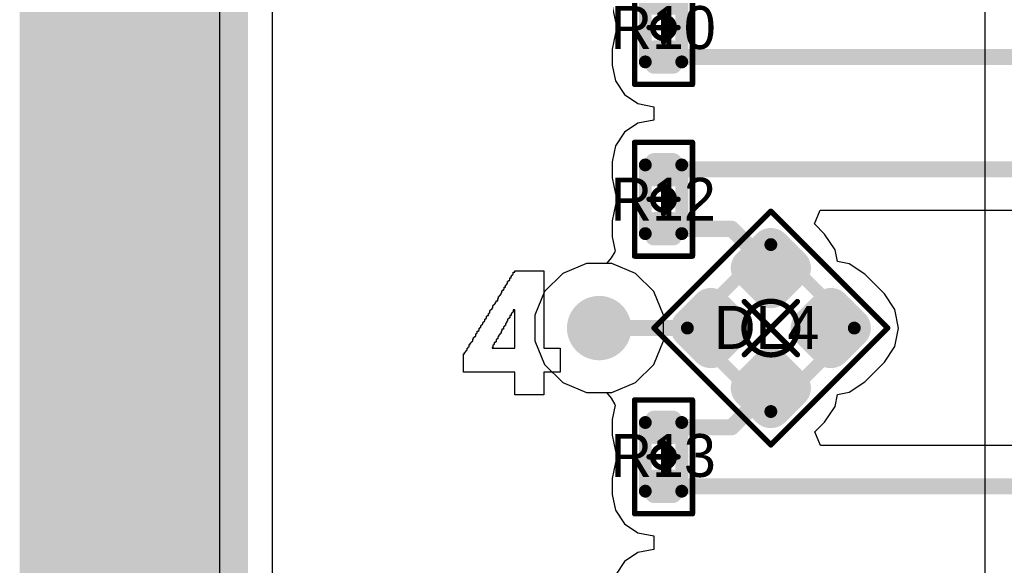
# Model space of a CAD drawing. Header units: millimetres. Extents: x -0.08 to 3.17, y -0.08 to 4.88.
# Tile 100 of 256: x -0.08 to 0.28, y 2.2 to 2.4. Entities that reach past the tile are written whole.
import ezdxf

# ---------------------------------------------------------------- set-up
doc = ezdxf.new("R2010")
doc.units = ezdxf.units.MM
doc.header["$MEASUREMENT"] = 0
for name, color, linetype in [('BottomLayer', 5, 'Continuous'), ('BottomOverlay', 54, 'Continuous'), ('Mechanical13', 56, 'Continuous'), ('Mechanical15', 56, 'Continuous'), ('Mechanical2', 216, 'Continuous'), ('Mechanical3', 76, 'Continuous'), ('Mechanical4', 56, 'Continuous'), ('MidLayer1', 16, 'Continuous'), ('MidLayer2', 76, 'Continuous'), ('MultiLayer', 9, 'Continuous'), ('TopLayer', 1, 'Continuous'), ('TopOverlay', 2, 'Continuous'), ('TopPaste', 8, 'Continuous'), ('TopSolder', 216, 'Continuous'), ('ViaHoleLayer', 16, 'Continuous')]:
    doc.layers.add(name, color=color, linetype=linetype)

# ---------------------------------------------------------------- blocks, each defined once
blk = doc.blocks.new('RES_0201_519')
at = {"layer": 'Mechanical13', "const_width": 0.00472}
for points in [[(-0.0126, -0.00669), (-0.0126, 0.00669)], [(0.0126, 0.00669), (-0.0126, 0.00669)], [(0.0126, -0.00669), (0.0126, 0.00669)], [(0.0126, -0.00669), (-0.0126, -0.00669)]]:
    blk.add_lwpolyline(points, dxfattribs=at)
at = {"layer": 'Mechanical13', "const_width": 0.00236}
for points in [[(-0.01378, 0.00669, 1), (-0.01142, 0.00669, 1)], [(-0.01378, 0.00669, 1), (-0.01142, 0.00669, 1)], [(0.01142, 0.00669, 1), (0.01378, 0.00669, 1)], [(0.01142, 0.00669, 1), (0.01378, 0.00669, 1)], [(-0.01378, -0.00669, 1), (-0.01142, -0.00669, 1)], [(-0.01378, -0.00669, 1), (-0.01142, -0.00669, 1)], [(0.01142, -0.00669, 1), (0.01378, -0.00669, 1)], [(0.01142, -0.00669, 1), (0.01378, -0.00669, 1)]]:
    blk.add_lwpolyline(points, format="xyb", close=True, dxfattribs=at)
at = {"layer": 'Mechanical15', "const_width": 0.00197}
for points in [[(-0.02087, -0.01063), (-0.02087, 0.01063)], [(0.02087, 0.01063), (-0.02087, 0.01063)], [(0.02087, -0.01063), (0.02087, 0.01063)], [(0, -0.00532), (0, 0.00532)], [(0.00532, 0), (-0.00532, 0)], [(0.02087, -0.01063), (-0.02087, -0.01063)]]:
    blk.add_lwpolyline(points, dxfattribs=at)
at = {"layer": 'Mechanical15'}
for points, const_width in [([(-0.02136, 0.01063, 1), (-0.02037, 0.01063, 1)], 0.000984), ([(-0.02136, 0.01063, 1), (-0.02037, 0.01063, 1)], 0.000984), ([(0.02037, 0.01063, 1), (0.02136, 0.01063, 1)], 0.000984), ([(0.02037, 0.01063, 1), (0.02136, 0.01063, 1)], 0.000984), ([(0.00399, 0, 1), (-0.00399, 0, 1)], 0.00197), ([(-0.00049, 0.00532, 1), (0.00049, 0.00532, 1)], 0.000984), ([(-0.00581, 0, 1), (-0.00482, 0, 1)], 0.000984), ([(-0.00448, 0, 1), (-0.0035, 0, 1)], 0.000984), ([(0.0035, 0, 1), (0.00448, 0, 1)], 0.000984), ([(0.00482, 0, 1), (0.00581, 0, 1)], 0.000984), ([(-0.00049, -0.00532, 1), (0.00049, -0.00532, 1)], 0.000984), ([(-0.02136, -0.01063, 1), (-0.02037, -0.01063, 1)], 0.000984), ([(-0.02136, -0.01063, 1), (-0.02037, -0.01063, 1)], 0.000984), ([(0.02037, -0.01063, 1), (0.02136, -0.01063, 1)], 0.000984), ([(0.02037, -0.01063, 1), (0.02136, -0.01063, 1)], 0.000984)]:
    blk.add_lwpolyline(points, format="xyb", close=True, dxfattribs=dict(at, const_width=const_width))
at = {"layer": 'TopLayer', "const_width": 0.00317}
for points in [[(-0.01534, 0.00352, 1), (-0.01217, 0.00352, 1)], [(-0.00948, 0.00352, 1), (-0.00631, 0.00352, 1)], [(0.00631, 0.00352, 1), (0.00948, 0.00352, 1)], [(0.01217, 0.00352, 1), (0.01534, 0.00352, 1)], [(-0.01534, -0.00352, 1), (-0.01217, -0.00352, 1)], [(-0.00948, -0.00352, 1), (-0.00631, -0.00352, 1)], [(0.00631, -0.00352, 1), (0.00948, -0.00352, 1)], [(0.01217, -0.00352, 1), (0.01534, -0.00352, 1)]]:
    blk.add_lwpolyline(points, format="xyb", close=True, dxfattribs=at)
at = {"layer": 'TopLayer'}
for points in [[(-0.0079, 0.00669), (-0.01376, 0.00669), (-0.0079, -0.00669), (-0.01376, -0.00669)], [(0.0079, -0.00669), (0.01376, -0.00669), (0.0079, 0.00669), (0.01376, 0.00669)], [(-0.00472, 0.00352), (-0.01693, 0.00352), (-0.00472, -0.00352), (-0.01693, -0.00352)], [(0.00472, -0.00352), (0.01693, -0.00352), (0.00472, 0.00352), (0.01693, 0.00352)]]:
    blk.add_solid(points, dxfattribs=at)
at = {"layer": 'TopPaste', "const_width": 0.00317}
for points in [[(-0.01534, 0.00352, 1), (-0.01217, 0.00352, 1)], [(-0.00948, 0.00352, 1), (-0.00631, 0.00352, 1)], [(0.00631, 0.00352, 1), (0.00948, 0.00352, 1)], [(0.01217, 0.00352, 1), (0.01534, 0.00352, 1)], [(-0.01534, -0.00352, 1), (-0.01217, -0.00352, 1)], [(-0.00948, -0.00352, 1), (-0.00631, -0.00352, 1)], [(0.00631, -0.00352, 1), (0.00948, -0.00352, 1)], [(0.01217, -0.00352, 1), (0.01534, -0.00352, 1)]]:
    blk.add_lwpolyline(points, format="xyb", close=True, dxfattribs=at)
at = {"layer": 'TopPaste'}
for points in [[(-0.0079, 0.00669), (-0.01376, 0.00669), (-0.0079, -0.00669), (-0.01376, -0.00669)], [(0.0079, -0.00669), (0.01376, -0.00669), (0.0079, 0.00669), (0.01376, 0.00669)], [(-0.00472, 0.00352), (-0.01693, 0.00352), (-0.00472, -0.00352), (-0.01693, -0.00352)], [(0.00472, -0.00352), (0.01693, -0.00352), (0.00472, 0.00352), (0.01693, 0.00352)]]:
    blk.add_solid(points, dxfattribs=at)
at = {"layer": 'TopSolder', "const_width": 0.00317}
for points in [[(-0.01534, 0.00352, 1), (-0.01217, 0.00352, 1)], [(-0.00948, 0.00352, 1), (-0.00631, 0.00352, 1)], [(0.00631, 0.00352, 1), (0.00948, 0.00352, 1)], [(0.01217, 0.00352, 1), (0.01534, 0.00352, 1)], [(-0.01534, -0.00352, 1), (-0.01217, -0.00352, 1)], [(-0.00948, -0.00352, 1), (-0.00631, -0.00352, 1)], [(0.00631, -0.00352, 1), (0.00948, -0.00352, 1)], [(0.01217, -0.00352, 1), (0.01534, -0.00352, 1)]]:
    blk.add_lwpolyline(points, format="xyb", close=True, dxfattribs=at)
at = {"layer": 'TopSolder'}
for points in [[(-0.0079, 0.00669), (-0.01376, 0.00669), (-0.0079, -0.00669), (-0.01376, -0.00669)], [(0.0079, -0.00669), (0.01376, -0.00669), (0.0079, 0.00669), (0.01376, 0.00669)], [(-0.00472, 0.00352), (-0.01693, 0.00352), (-0.00472, -0.00352), (-0.01693, -0.00352)], [(0.00472, -0.00352), (0.01693, -0.00352), (0.00472, 0.00352), (0.01693, 0.00352)]]:
    blk.add_solid(points, dxfattribs=at)
blk = doc.blocks.new('RES_0201_520')
at = {"layer": 'Mechanical13', "const_width": 0.00472}
for points in [[(-0.0126, -0.00669), (-0.0126, 0.00669)], [(0.0126, 0.00669), (-0.0126, 0.00669)], [(0.0126, -0.00669), (0.0126, 0.00669)], [(0.0126, -0.00669), (-0.0126, -0.00669)]]:
    blk.add_lwpolyline(points, dxfattribs=at)
at = {"layer": 'Mechanical13', "const_width": 0.00236}
for points in [[(-0.01378, 0.00669, 1), (-0.01142, 0.00669, 1)], [(-0.01378, 0.00669, 1), (-0.01142, 0.00669, 1)], [(0.01142, 0.00669, 1), (0.01378, 0.00669, 1)], [(0.01142, 0.00669, 1), (0.01378, 0.00669, 1)], [(-0.01378, -0.00669, 1), (-0.01142, -0.00669, 1)], [(-0.01378, -0.00669, 1), (-0.01142, -0.00669, 1)], [(0.01142, -0.00669, 1), (0.01378, -0.00669, 1)], [(0.01142, -0.00669, 1), (0.01378, -0.00669, 1)]]:
    blk.add_lwpolyline(points, format="xyb", close=True, dxfattribs=at)
at = {"layer": 'Mechanical15', "const_width": 0.00197}
for points in [[(-0.02087, -0.01063), (-0.02087, 0.01063)], [(0.02087, 0.01063), (-0.02087, 0.01063)], [(0.02087, -0.01063), (0.02087, 0.01063)], [(0, -0.00532), (0, 0.00532)], [(0.00532, 0), (-0.00532, 0)], [(0.02087, -0.01063), (-0.02087, -0.01063)]]:
    blk.add_lwpolyline(points, dxfattribs=at)
at = {"layer": 'Mechanical15'}
for points, const_width in [([(-0.02136, 0.01063, 1), (-0.02037, 0.01063, 1)], 0.000984), ([(-0.02136, 0.01063, 1), (-0.02037, 0.01063, 1)], 0.000984), ([(0.02037, 0.01063, 1), (0.02136, 0.01063, 1)], 0.000984), ([(0.02037, 0.01063, 1), (0.02136, 0.01063, 1)], 0.000984), ([(0.00399, 0, 1), (-0.00399, 0, 1)], 0.00197), ([(-0.00049, 0.00532, 1), (0.00049, 0.00532, 1)], 0.000984), ([(-0.00581, 0, 1), (-0.00482, 0, 1)], 0.000984), ([(-0.00448, 0, 1), (-0.0035, 0, 1)], 0.000984), ([(0.0035, 0, 1), (0.00448, 0, 1)], 0.000984), ([(0.00482, 0, 1), (0.00581, 0, 1)], 0.000984), ([(-0.00049, -0.00532, 1), (0.00049, -0.00532, 1)], 0.000984), ([(-0.02136, -0.01063, 1), (-0.02037, -0.01063, 1)], 0.000984), ([(-0.02136, -0.01063, 1), (-0.02037, -0.01063, 1)], 0.000984), ([(0.02037, -0.01063, 1), (0.02136, -0.01063, 1)], 0.000984), ([(0.02037, -0.01063, 1), (0.02136, -0.01063, 1)], 0.000984)]:
    blk.add_lwpolyline(points, format="xyb", close=True, dxfattribs=dict(at, const_width=const_width))
at = {"layer": 'TopLayer', "const_width": 0.00317}
for points in [[(-0.01534, 0.00352, 1), (-0.01217, 0.00352, 1)], [(-0.00948, 0.00352, 1), (-0.00631, 0.00352, 1)], [(0.00631, 0.00352, 1), (0.00948, 0.00352, 1)], [(0.01217, 0.00352, 1), (0.01534, 0.00352, 1)], [(-0.01534, -0.00352, 1), (-0.01217, -0.00352, 1)], [(-0.00948, -0.00352, 1), (-0.00631, -0.00352, 1)], [(0.00631, -0.00352, 1), (0.00948, -0.00352, 1)], [(0.01217, -0.00352, 1), (0.01534, -0.00352, 1)]]:
    blk.add_lwpolyline(points, format="xyb", close=True, dxfattribs=at)
at = {"layer": 'TopLayer'}
for points in [[(-0.0079, 0.00669), (-0.01376, 0.00669), (-0.0079, -0.00669), (-0.01376, -0.00669)], [(0.0079, -0.00669), (0.01376, -0.00669), (0.0079, 0.00669), (0.01376, 0.00669)], [(-0.00472, 0.00352), (-0.01693, 0.00352), (-0.00472, -0.00352), (-0.01693, -0.00352)], [(0.00472, -0.00352), (0.01693, -0.00352), (0.00472, 0.00352), (0.01693, 0.00352)]]:
    blk.add_solid(points, dxfattribs=at)
at = {"layer": 'TopPaste', "const_width": 0.00317}
for points in [[(-0.01534, 0.00352, 1), (-0.01217, 0.00352, 1)], [(-0.00948, 0.00352, 1), (-0.00631, 0.00352, 1)], [(0.00631, 0.00352, 1), (0.00948, 0.00352, 1)], [(0.01217, 0.00352, 1), (0.01534, 0.00352, 1)], [(-0.01534, -0.00352, 1), (-0.01217, -0.00352, 1)], [(-0.00948, -0.00352, 1), (-0.00631, -0.00352, 1)], [(0.00631, -0.00352, 1), (0.00948, -0.00352, 1)], [(0.01217, -0.00352, 1), (0.01534, -0.00352, 1)]]:
    blk.add_lwpolyline(points, format="xyb", close=True, dxfattribs=at)
at = {"layer": 'TopPaste'}
for points in [[(-0.0079, 0.00669), (-0.01376, 0.00669), (-0.0079, -0.00669), (-0.01376, -0.00669)], [(0.0079, -0.00669), (0.01376, -0.00669), (0.0079, 0.00669), (0.01376, 0.00669)], [(-0.00472, 0.00352), (-0.01693, 0.00352), (-0.00472, -0.00352), (-0.01693, -0.00352)], [(0.00472, -0.00352), (0.01693, -0.00352), (0.00472, 0.00352), (0.01693, 0.00352)]]:
    blk.add_solid(points, dxfattribs=at)
at = {"layer": 'TopSolder', "const_width": 0.00317}
for points in [[(-0.01534, 0.00352, 1), (-0.01217, 0.00352, 1)], [(-0.00948, 0.00352, 1), (-0.00631, 0.00352, 1)], [(0.00631, 0.00352, 1), (0.00948, 0.00352, 1)], [(0.01217, 0.00352, 1), (0.01534, 0.00352, 1)], [(-0.01534, -0.00352, 1), (-0.01217, -0.00352, 1)], [(-0.00948, -0.00352, 1), (-0.00631, -0.00352, 1)], [(0.00631, -0.00352, 1), (0.00948, -0.00352, 1)], [(0.01217, -0.00352, 1), (0.01534, -0.00352, 1)]]:
    blk.add_lwpolyline(points, format="xyb", close=True, dxfattribs=at)
at = {"layer": 'TopSolder'}
for points in [[(-0.0079, 0.00669), (-0.01376, 0.00669), (-0.0079, -0.00669), (-0.01376, -0.00669)], [(0.0079, -0.00669), (0.01376, -0.00669), (0.0079, 0.00669), (0.01376, 0.00669)], [(-0.00472, 0.00352), (-0.01693, 0.00352), (-0.00472, -0.00352), (-0.01693, -0.00352)], [(0.00472, -0.00352), (0.01693, -0.00352), (0.00472, 0.00352), (0.01693, 0.00352)]]:
    blk.add_solid(points, dxfattribs=at)
blk = doc.blocks.new('RES_0201_537')
at = {"layer": 'Mechanical13', "const_width": 0.00472}
for points in [[(-0.0126, 0.00669), (-0.0126, -0.00669)], [(-0.0126, 0.00669), (0.0126, 0.00669)], [(0.0126, 0.00669), (0.0126, -0.00669)], [(-0.0126, -0.00669), (0.0126, -0.00669)]]:
    blk.add_lwpolyline(points, dxfattribs=at)
at = {"layer": 'Mechanical13', "const_width": 0.00236}
for points in [[(-0.01378, 0.00669, 1), (-0.01142, 0.00669, 1)], [(-0.01378, 0.00669, 1), (-0.01142, 0.00669, 1)], [(0.01142, 0.00669, 1), (0.01378, 0.00669, 1)], [(0.01142, 0.00669, 1), (0.01378, 0.00669, 1)], [(-0.01378, -0.00669, 1), (-0.01142, -0.00669, 1)], [(-0.01378, -0.00669, 1), (-0.01142, -0.00669, 1)], [(0.01142, -0.00669, 1), (0.01378, -0.00669, 1)], [(0.01142, -0.00669, 1), (0.01378, -0.00669, 1)]]:
    blk.add_lwpolyline(points, format="xyb", close=True, dxfattribs=at)
at = {"layer": 'Mechanical15', "const_width": 0.00197}
for points in [[(-0.02087, 0.01063), (-0.02087, -0.01063)], [(-0.02087, 0.01063), (0.02087, 0.01063)], [(0.02087, 0.01063), (0.02087, -0.01063)], [(0, 0.00532), (0, -0.00532)], [(-0.00532, 0), (0.00532, 0)], [(-0.02087, -0.01063), (0.02087, -0.01063)]]:
    blk.add_lwpolyline(points, dxfattribs=at)
at = {"layer": 'Mechanical15'}
for points, const_width in [([(-0.02136, 0.01063, 1), (-0.02037, 0.01063, 1)], 0.000984), ([(-0.02136, 0.01063, 1), (-0.02037, 0.01063, 1)], 0.000984), ([(0.02037, 0.01063, 1), (0.02136, 0.01063, 1)], 0.000984), ([(0.02037, 0.01063, 1), (0.02136, 0.01063, 1)], 0.000984), ([(0.00399, 0, 1), (-0.00399, 0, 1)], 0.00197), ([(-0.00049, 0.00532, 1), (0.00049, 0.00532, 1)], 0.000984), ([(-0.00581, 0, 1), (-0.00482, 0, 1)], 0.000984), ([(-0.00448, 0, 1), (-0.0035, 0, 1)], 0.000984), ([(0.0035, 0, 1), (0.00448, 0, 1)], 0.000984), ([(0.00482, 0, 1), (0.00581, 0, 1)], 0.000984), ([(-0.00049, -0.00532, 1), (0.00049, -0.00532, 1)], 0.000984), ([(-0.02136, -0.01063, 1), (-0.02037, -0.01063, 1)], 0.000984), ([(-0.02136, -0.01063, 1), (-0.02037, -0.01063, 1)], 0.000984), ([(0.02037, -0.01063, 1), (0.02136, -0.01063, 1)], 0.000984), ([(0.02037, -0.01063, 1), (0.02136, -0.01063, 1)], 0.000984)]:
    blk.add_lwpolyline(points, format="xyb", close=True, dxfattribs=dict(at, const_width=const_width))
at = {"layer": 'TopLayer', "const_width": 0.00317}
for points in [[(-0.01534, 0.00352, 1), (-0.01217, 0.00352, 1)], [(-0.00948, 0.00352, 1), (-0.00631, 0.00352, 1)], [(0.00631, 0.00352, 1), (0.00948, 0.00352, 1)], [(0.01217, 0.00352, 1), (0.01534, 0.00352, 1)], [(-0.01534, -0.00352, 1), (-0.01217, -0.00352, 1)], [(-0.00948, -0.00352, 1), (-0.00631, -0.00352, 1)], [(0.00631, -0.00352, 1), (0.00948, -0.00352, 1)], [(0.01217, -0.00352, 1), (0.01534, -0.00352, 1)]]:
    blk.add_lwpolyline(points, format="xyb", close=True, dxfattribs=at)
at = {"layer": 'TopLayer'}
for points in [[(-0.0079, 0.00669), (-0.01376, 0.00669), (-0.0079, -0.00669), (-0.01376, -0.00669)], [(0.0079, -0.00669), (0.01376, -0.00669), (0.0079, 0.00669), (0.01376, 0.00669)], [(-0.00472, 0.00352), (-0.01693, 0.00352), (-0.00472, -0.00352), (-0.01693, -0.00352)], [(0.00472, -0.00352), (0.01693, -0.00352), (0.00472, 0.00352), (0.01693, 0.00352)]]:
    blk.add_solid(points, dxfattribs=at)
at = {"layer": 'TopPaste', "const_width": 0.00317}
for points in [[(-0.01534, 0.00352, 1), (-0.01217, 0.00352, 1)], [(-0.00948, 0.00352, 1), (-0.00631, 0.00352, 1)], [(0.00631, 0.00352, 1), (0.00948, 0.00352, 1)], [(0.01217, 0.00352, 1), (0.01534, 0.00352, 1)], [(-0.01534, -0.00352, 1), (-0.01217, -0.00352, 1)], [(-0.00948, -0.00352, 1), (-0.00631, -0.00352, 1)], [(0.00631, -0.00352, 1), (0.00948, -0.00352, 1)], [(0.01217, -0.00352, 1), (0.01534, -0.00352, 1)]]:
    blk.add_lwpolyline(points, format="xyb", close=True, dxfattribs=at)
at = {"layer": 'TopPaste'}
for points in [[(-0.0079, 0.00669), (-0.01376, 0.00669), (-0.0079, -0.00669), (-0.01376, -0.00669)], [(0.0079, -0.00669), (0.01376, -0.00669), (0.0079, 0.00669), (0.01376, 0.00669)], [(-0.00472, 0.00352), (-0.01693, 0.00352), (-0.00472, -0.00352), (-0.01693, -0.00352)], [(0.00472, -0.00352), (0.01693, -0.00352), (0.00472, 0.00352), (0.01693, 0.00352)]]:
    blk.add_solid(points, dxfattribs=at)
at = {"layer": 'TopSolder', "const_width": 0.00317}
for points in [[(-0.01534, 0.00352, 1), (-0.01217, 0.00352, 1)], [(-0.00948, 0.00352, 1), (-0.00631, 0.00352, 1)], [(0.00631, 0.00352, 1), (0.00948, 0.00352, 1)], [(0.01217, 0.00352, 1), (0.01534, 0.00352, 1)], [(-0.01534, -0.00352, 1), (-0.01217, -0.00352, 1)], [(-0.00948, -0.00352, 1), (-0.00631, -0.00352, 1)], [(0.00631, -0.00352, 1), (0.00948, -0.00352, 1)], [(0.01217, -0.00352, 1), (0.01534, -0.00352, 1)]]:
    blk.add_lwpolyline(points, format="xyb", close=True, dxfattribs=at)
at = {"layer": 'TopSolder'}
for points in [[(-0.0079, 0.00669), (-0.01376, 0.00669), (-0.0079, -0.00669), (-0.01376, -0.00669)], [(0.0079, -0.00669), (0.01376, -0.00669), (0.0079, 0.00669), (0.01376, 0.00669)], [(-0.00472, 0.00352), (-0.01693, 0.00352), (-0.00472, -0.00352), (-0.01693, -0.00352)], [(0.00472, -0.00352), (0.01693, -0.00352), (0.00472, 0.00352), (0.01693, 0.00352)]]:
    blk.add_solid(points, dxfattribs=at)
blk = doc.blocks.new('SMLP34RGB2W_544')
at = {"layer": 'Mechanical13', "const_width": 0.00472}
for points in [[(-0.02165, 0.02165), (0.02165, 0.02165)], [(-0.02165, -0.02165), (-0.02165, 0.02165)], [(0.02165, -0.02165), (0.02165, 0.02165)], [(-0.02165, -0.02165), (0.02165, -0.02165)]]:
    blk.add_lwpolyline(points, dxfattribs=at)
at = {"layer": 'Mechanical13', "const_width": 0.00236}
for points in [[(-0.02283, 0.02165, 1), (-0.02047, 0.02165, 1)], [(-0.02283, 0.02165, 1), (-0.02047, 0.02165, 1)], [(0.02047, 0.02165, 1), (0.02283, 0.02165, 1)], [(0.02047, 0.02165, 1), (0.02283, 0.02165, 1)], [(-0.02283, -0.02165, 1), (-0.02047, -0.02165, 1)], [(-0.02283, -0.02165, 1), (-0.02047, -0.02165, 1)], [(0.02047, -0.02165, 1), (0.02283, -0.02165, 1)], [(0.02047, -0.02165, 1), (0.02283, -0.02165, 1)]]:
    blk.add_lwpolyline(points, format="xyb", close=True, dxfattribs=at)
at = {"layer": 'Mechanical13'}
blk.add_solid([(-0.02165, -0.02165), (-0.00787, -0.02165), (-0.02165, -0.00787), (-0.00787, -0.00787)], dxfattribs=at)
at = {"layer": 'Mechanical15', "const_width": 0.00197}
for points in [[(-0.03032, 0.03032), (0.03032, 0.03032)], [(-0.03032, -0.03032), (-0.03032, 0.03032)], [(0.03032, -0.03032), (0.03032, 0.03032)], [(0, -0.01378), (0, 0.01378)], [(-0.01378, 0), (0.01378, 0)], [(-0.03032, -0.03032), (0.03032, -0.03032)]]:
    blk.add_lwpolyline(points, dxfattribs=at)
at = {"layer": 'Mechanical15'}
for points, const_width in [([(-0.03081, 0.03032, 1), (-0.02982, 0.03032, 1)], 0.000984), ([(-0.03081, 0.03032, 1), (-0.02982, 0.03032, 1)], 0.000984), ([(0.02982, 0.03032, 1), (0.03081, 0.03032, 1)], 0.000984), ([(0.02982, 0.03032, 1), (0.03081, 0.03032, 1)], 0.000984), ([(-0.00049, 0.01378, 1), (0.00049, 0.01378, 1)], 0.000984), ([(0.00984, 0, 1), (-0.00984, 0, 1)], 0.00197), ([(-0.01427, 0, 1), (-0.01329, 0, 1)], 0.000984), ([(-0.01033, 0, 1), (-0.00935, 0, 1)], 0.000984), ([(0.00935, 0, 1), (0.01033, 0, 1)], 0.000984), ([(0.01329, 0, 1), (0.01427, 0, 1)], 0.000984), ([(-0.00049, -0.01378, 1), (0.00049, -0.01378, 1)], 0.000984), ([(-0.03081, -0.03032, 1), (-0.02982, -0.03032, 1)], 0.000984), ([(-0.03081, -0.03032, 1), (-0.02982, -0.03032, 1)], 0.000984), ([(0.02982, -0.03032, 1), (0.03081, -0.03032, 1)], 0.000984), ([(0.02982, -0.03032, 1), (0.03081, -0.03032, 1)], 0.000984)]:
    blk.add_lwpolyline(points, format="xyb", close=True, dxfattribs=dict(at, const_width=const_width))
at = {"layer": 'TopLayer', "const_width": 0.00553}
for points in [[(-0.02342, 0.02065, 1), (-0.01789, 0.02065, 1)], [(-0.01321, 0.02065, 1), (-0.00769, 0.02065, 1)], [(0.00769, 0.02065, 1), (0.01321, 0.02065, 1)], [(0.01789, 0.02065, 1), (0.02342, 0.02065, 1)], [(-0.02342, 0.01045, 1), (-0.01789, 0.01045, 1)], [(-0.01321, 0.01045, 1), (-0.00769, 0.01045, 1)], [(0.00769, 0.01045, 1), (0.01321, 0.01045, 1)], [(0.01789, 0.01045, 1), (0.02342, 0.01045, 1)], [(-0.02342, -0.01045, 1), (-0.01789, -0.01045, 1)], [(-0.01321, -0.01045, 1), (-0.00769, -0.01045, 1)], [(0.00769, -0.01045, 1), (0.01321, -0.01045, 1)], [(0.01789, -0.01045, 1), (0.02342, -0.01045, 1)], [(-0.02342, -0.02065, 1), (-0.01789, -0.02065, 1)], [(-0.01321, -0.02065, 1), (-0.00769, -0.02065, 1)], [(0.00769, -0.02065, 1), (0.01321, -0.02065, 1)], [(0.01789, -0.02065, 1), (0.02342, -0.02065, 1)]]:
    blk.add_lwpolyline(points, format="xyb", close=True, dxfattribs=at)
at = {"layer": 'TopLayer'}
for points in [[(-0.01045, 0.00492), (-0.01045, 0.02618), (-0.02065, 0.00492), (-0.02065, 0.02618)], [(0.02065, 0.00492), (0.02065, 0.02618), (0.01045, 0.00492), (0.01045, 0.02618)], [(-0.00492, 0.01045), (-0.00492, 0.02065), (-0.02618, 0.01045), (-0.02618, 0.02065)], [(0.02618, 0.01045), (0.02618, 0.02065), (0.00492, 0.01045), (0.00492, 0.02065)], [(-0.02065, -0.00492), (-0.02065, -0.02618), (-0.01045, -0.00492), (-0.01045, -0.02618)], [(0.01045, -0.00492), (0.01045, -0.02618), (0.02065, -0.00492), (0.02065, -0.02618)], [(-0.02618, -0.01045), (-0.02618, -0.02065), (-0.00492, -0.01045), (-0.00492, -0.02065)], [(0.00492, -0.01045), (0.00492, -0.02065), (0.02618, -0.01045), (0.02618, -0.02065)]]:
    blk.add_solid(points, dxfattribs=at)
at = {"layer": 'TopPaste', "const_width": 0.00553}
for points in [[(-0.02342, 0.02065, 1), (-0.01789, 0.02065, 1)], [(-0.01321, 0.02065, 1), (-0.00769, 0.02065, 1)], [(0.00769, 0.02065, 1), (0.01321, 0.02065, 1)], [(0.01789, 0.02065, 1), (0.02342, 0.02065, 1)], [(-0.02342, 0.01045, 1), (-0.01789, 0.01045, 1)], [(-0.01321, 0.01045, 1), (-0.00769, 0.01045, 1)], [(0.00769, 0.01045, 1), (0.01321, 0.01045, 1)], [(0.01789, 0.01045, 1), (0.02342, 0.01045, 1)], [(-0.02342, -0.01045, 1), (-0.01789, -0.01045, 1)], [(-0.01321, -0.01045, 1), (-0.00769, -0.01045, 1)], [(0.00769, -0.01045, 1), (0.01321, -0.01045, 1)], [(0.01789, -0.01045, 1), (0.02342, -0.01045, 1)], [(-0.02342, -0.02065, 1), (-0.01789, -0.02065, 1)], [(-0.01321, -0.02065, 1), (-0.00769, -0.02065, 1)], [(0.00769, -0.02065, 1), (0.01321, -0.02065, 1)], [(0.01789, -0.02065, 1), (0.02342, -0.02065, 1)]]:
    blk.add_lwpolyline(points, format="xyb", close=True, dxfattribs=at)
at = {"layer": 'TopPaste'}
for points in [[(-0.01045, 0.00492), (-0.01045, 0.02618), (-0.02065, 0.00492), (-0.02065, 0.02618)], [(0.02065, 0.00492), (0.02065, 0.02618), (0.01045, 0.00492), (0.01045, 0.02618)], [(-0.00492, 0.01045), (-0.00492, 0.02065), (-0.02618, 0.01045), (-0.02618, 0.02065)], [(0.02618, 0.01045), (0.02618, 0.02065), (0.00492, 0.01045), (0.00492, 0.02065)], [(-0.02065, -0.00492), (-0.02065, -0.02618), (-0.01045, -0.00492), (-0.01045, -0.02618)], [(0.01045, -0.00492), (0.01045, -0.02618), (0.02065, -0.00492), (0.02065, -0.02618)], [(-0.02618, -0.01045), (-0.02618, -0.02065), (-0.00492, -0.01045), (-0.00492, -0.02065)], [(0.00492, -0.01045), (0.00492, -0.02065), (0.02618, -0.01045), (0.02618, -0.02065)]]:
    blk.add_solid(points, dxfattribs=at)
at = {"layer": 'TopSolder', "const_width": 0.0075}
for points in [[(-0.0244, 0.02065, 1), (-0.01691, 0.02065, 1)], [(-0.0142, 0.02065, 1), (-0.0067, 0.02065, 1)], [(0.0067, 0.02065, 1), (0.0142, 0.02065, 1)], [(0.01691, 0.02065, 1), (0.0244, 0.02065, 1)], [(-0.0244, 0.01045, 1), (-0.01691, 0.01045, 1)], [(-0.0142, 0.01045, 1), (-0.0067, 0.01045, 1)], [(0.0067, 0.01045, 1), (0.0142, 0.01045, 1)], [(0.01691, 0.01045, 1), (0.0244, 0.01045, 1)], [(-0.0244, -0.01045, 1), (-0.01691, -0.01045, 1)], [(-0.0142, -0.01045, 1), (-0.0067, -0.01045, 1)], [(0.0067, -0.01045, 1), (0.0142, -0.01045, 1)], [(0.01691, -0.01045, 1), (0.0244, -0.01045, 1)], [(-0.0244, -0.02065, 1), (-0.01691, -0.02065, 1)], [(-0.0142, -0.02065, 1), (-0.0067, -0.02065, 1)], [(0.0067, -0.02065, 1), (0.0142, -0.02065, 1)], [(0.01691, -0.02065, 1), (0.0244, -0.02065, 1)]]:
    blk.add_lwpolyline(points, format="xyb", close=True, dxfattribs=at)
at = {"layer": 'TopSolder'}
for points in [[(-0.01045, 0.00295), (-0.01045, 0.02815), (-0.02065, 0.00295), (-0.02065, 0.02815)], [(0.02065, 0.00295), (0.02065, 0.02815), (0.01045, 0.00295), (0.01045, 0.02815)], [(-0.00295, 0.01045), (-0.00295, 0.02065), (-0.02815, 0.01045), (-0.02815, 0.02065)], [(0.02815, 0.01045), (0.02815, 0.02065), (0.00295, 0.01045), (0.00295, 0.02065)], [(-0.02065, -0.00295), (-0.02065, -0.02815), (-0.01045, -0.00295), (-0.01045, -0.02815)], [(0.01045, -0.00295), (0.01045, -0.02815), (0.02065, -0.00295), (0.02065, -0.02815)], [(-0.02815, -0.01045), (-0.02815, -0.02065), (-0.00295, -0.01045), (-0.00295, -0.02065)], [(0.00295, -0.01045), (0.00295, -0.02065), (0.02815, -0.01045), (0.02815, -0.02065)]]:
    blk.add_solid(points, dxfattribs=at)

msp = doc.modelspace()

# ---------------------------------------------------------------- linework, layer by layer
at = {"layer": 'BottomLayer'}
for p, q in [((0.01405, 0.0926), (0.01405, 3.74016)), ((0.12916, 2.30709), (0.12048, 2.30349)), ((0.13856, 2.30709), (0.12916, 2.30709)), ((0.14724, 2.30349), (0.13856, 2.30709)), ((0.12048, 2.30349), (0.11383, 2.29685)), ((0.15388, 2.29685), (0.14724, 2.30349)), ((0.11383, 2.29685), (0.11024, 2.28816)), ((0.15748, 2.28816), (0.15388, 2.29685)), ((0.11024, 2.28816), (0.11024, 2.27877)), ((0.15748, 2.27877), (0.15748, 2.28816)), ((0.11024, 2.27877), (0.11383, 2.27008)), ((0.15388, 2.27008), (0.15748, 2.27877)), ((0.11383, 2.27008), (0.12048, 2.26344)), ((0.14724, 2.26344), (0.15388, 2.27008)), ((0.12048, 2.26344), (0.12916, 2.25984)), ((0.13856, 2.25984), (0.14724, 2.26344)), ((0.12916, 2.25984), (0.13856, 2.25984))]:
    msp.add_line(p, q, dxfattribs=at)
at = {"layer": 'BottomLayer', "const_width": 0.01181}
msp.add_lwpolyline([(0.12795, 2.28346, 1), (0.13976, 2.28346, 1)], format="xyb", close=True, dxfattribs=at)
at = {"layer": 'BottomOverlay'}
for p, q in [((-0.00527, 2.2811), (-0.00527, 3.87702)), ((0.27534, 3.87702), (0.27534, -0.00283)), ((-0.00527, 2.28068), (-0.00527, 2.2811)), ((-0.00527, -0.00283), (-0.00527, 2.28068))]:
    msp.add_line(p, q, dxfattribs=at)
at = {"layer": 'Mechanical3', "const_width": 0.07874}
msp.add_lwpolyline([(-0.03937, 3.73956), (-0.03937, 0.09238)], dxfattribs=at)
at = {"layer": 'Mechanical4', "const_width": 0.01}
msp.add_lwpolyline([(0, 0.09238), (0, 3.74016)], dxfattribs=at)
at = {"layer": 'MidLayer1'}
for p, q in [((0.01405, 0.0926), (0.01405, 3.74016)), ((0.12916, 2.30709), (0.12048, 2.30349)), ((0.13856, 2.30709), (0.12916, 2.30709)), ((0.14724, 2.30349), (0.13856, 2.30709)), ((0.12048, 2.30349), (0.11383, 2.29685)), ((0.15388, 2.29685), (0.14724, 2.30349)), ((0.11383, 2.29685), (0.11024, 2.28816)), ((0.15748, 2.28816), (0.15388, 2.29685)), ((0.11024, 2.28816), (0.11024, 2.27877)), ((0.15748, 2.27877), (0.15748, 2.28816)), ((0.11024, 2.27877), (0.11383, 2.27008)), ((0.15388, 2.27008), (0.15748, 2.27877)), ((0.11383, 2.27008), (0.12048, 2.26344)), ((0.14724, 2.26344), (0.15388, 2.27008)), ((0.12048, 2.26344), (0.12916, 2.25984)), ((0.13856, 2.25984), (0.14724, 2.26344)), ((0.12916, 2.25984), (0.13856, 2.25984))]:
    msp.add_line(p, q, dxfattribs=at)
at = {"layer": 'MidLayer1', "const_width": 0.01181}
msp.add_lwpolyline([(0.12795, 2.28346, 1), (0.13976, 2.28346, 1)], format="xyb", close=True, dxfattribs=at)
at = {"layer": 'MidLayer2'}
msp.add_line((0.01405, 0.0926), (0.01405, 3.74016), dxfattribs=at)
at = {"layer": 'MidLayer2', "const_width": 0.01181}
msp.add_lwpolyline([(0.12795, 2.28346, 1), (0.13976, 2.28346, 1)], format="xyb", close=True, dxfattribs=at)
at = {"layer": 'MultiLayer', "const_width": 0.01181}
msp.add_lwpolyline([(0.12795, 2.28346, 1), (0.13976, 2.28346, 1)], format="xyb", close=True, dxfattribs=at)
at = {"layer": 'TopLayer'}
for p, q in [((0.01405, 0.0926), (0.01405, 3.74016)), ((0.13868, 2.4016), (0.13985, 2.39575)), ((0.13985, 2.39575), (0.14122, 2.3937)), ((0.13985, 2.39165), (0.13868, 2.3858)), ((0.14122, 2.3937), (0.13985, 2.39165)), ((0.13868, 2.3858), (0.13868, 2.37994)), ((0.13868, 2.37994), (0.13985, 2.3741)), ((0.13985, 2.3741), (0.14316, 2.36914)), ((0.14316, 2.36914), (0.14811, 2.36583)), ((0.14811, 2.36583), (0.15396, 2.36467)), ((0.15396, 2.36467), (0.15396, 2.35974)), ((0.15396, 2.35974), (0.14811, 2.35858)), ((0.14811, 2.35858), (0.14316, 2.35527)), ((0.14316, 2.35527), (0.13985, 2.35031)), ((0.13985, 2.35031), (0.13868, 2.34446)), ((0.13868, 2.34446), (0.13868, 2.33861)), ((0.13868, 2.33861), (0.13985, 2.33276)), ((0.13985, 2.33276), (0.14122, 2.33071)), ((0.14122, 2.33071), (0.13985, 2.32866)), ((0.13985, 2.32866), (0.13868, 2.32281)), ((0.21285, 2.32167), (0.21492, 2.32667)), ((0.21492, 2.32667), (0.50708, 2.32667)), ((0.13868, 2.32281), (0.13868, 2.31695)), ((0.21657, 2.31796), (0.21285, 2.32167)), ((0.13868, 2.31695), (0.13973, 2.31171)), ((0.2204, 2.31222), (0.21657, 2.31796)), ((0.22126, 2.30788), (0.2204, 2.31222)), ((0.1383, 2.30924), (0.13652, 2.30709)), ((0.13966, 2.31145), (0.1383, 2.30924)), ((0.13973, 2.31171), (0.13966, 2.31145)), ((0.12916, 2.30709), (0.12048, 2.30349)), ((0.13652, 2.30709), (0.12916, 2.30709)), ((0.22561, 2.30701), (0.22126, 2.30788)), ((0.23134, 2.30318), (0.22561, 2.30701)), ((0.12048, 2.30349), (0.11383, 2.29685)), ((0.23856, 2.29596), (0.23134, 2.30318)), ((0.11383, 2.29685), (0.11024, 2.28816)), ((0.24239, 2.29023), (0.23856, 2.29596)), ((0.11024, 2.28816), (0.11024, 2.27877)), ((0.24374, 2.28346), (0.24239, 2.29023)), ((0.24239, 2.2767), (0.24374, 2.28346)), ((0.11024, 2.27877), (0.11383, 2.27008)), ((0.23856, 2.27096), (0.24239, 2.2767)), ((0.11383, 2.27008), (0.12048, 2.26344)), ((0.23134, 2.26375), (0.23856, 2.27096)), ((0.12048, 2.26344), (0.12916, 2.25984)), ((0.22561, 2.25992), (0.23134, 2.26375)), ((0.12916, 2.25984), (0.13652, 2.25984)), ((0.13652, 2.25984), (0.1383, 2.25769)), ((0.2204, 2.25471), (0.22126, 2.25905)), ((0.22126, 2.25905), (0.22561, 2.25992)), ((0.1383, 2.25769), (0.13966, 2.25548)), ((0.13973, 2.25522), (0.13868, 2.24998)), ((0.13966, 2.25548), (0.13973, 2.25522)), ((0.21657, 2.24897), (0.2204, 2.25471)), ((0.13868, 2.24998), (0.13868, 2.24412)), ((0.21304, 2.24544), (0.21657, 2.24897)), ((0.13868, 2.24412), (0.13985, 2.23827)), ((0.21511, 2.24044), (0.21304, 2.24544)), ((0.50262, 2.24044), (0.21511, 2.24044)), ((0.13985, 2.23827), (0.14122, 2.23622)), ((0.14122, 2.23622), (0.13985, 2.23417)), ((0.13985, 2.23417), (0.13868, 2.22832)), ((0.13868, 2.22832), (0.13868, 2.22246)), ((0.13868, 2.22246), (0.13985, 2.21662)), ((0.13985, 2.21662), (0.14316, 2.21166)), ((0.14316, 2.21166), (0.14811, 2.20835)), ((0.14811, 2.20835), (0.15396, 2.20719)), ((0.15396, 2.20719), (0.15396, 2.20226)), ((0.14811, 2.2011), (0.14316, 2.19779)), ((0.15396, 2.20226), (0.14811, 2.2011)), ((0.14316, 2.19779), (0.13985, 2.19283))]:
    msp.add_line(p, q, dxfattribs=at)
at = {"layer": 'TopLayer', "const_width": 0.00591}
for points in [[(0.15748, 2.38287), (0.50492, 2.38287)], [(0.15748, 2.34173), (0.50708, 2.34173)], [(0.15748, 2.31988), (0.18243, 2.31988)], [(0.18243, 2.31988), (0.19685, 2.30546)], [(0.13386, 2.28346), (0.17486, 2.28346)], [(0.18243, 2.24705), (0.19685, 2.26147)], [(0.15748, 2.24705), (0.18243, 2.24705)], [(0.15759, 2.22539), (0.50886, 2.22539)]]:
    msp.add_lwpolyline(points, dxfattribs=at)
at = {"layer": 'TopLayer'}
for points, const_width in [([(0.156, 2.38287, 1), (0.15896, 2.38287, 1)], 0.00295), ([(0.156, 2.34173, 1), (0.15896, 2.34173, 1)], 0.00295), ([(0.156, 2.31988, 1), (0.15896, 2.31988, 1)], 0.00295), ([(0.18095, 2.31988, 1), (0.1839, 2.31988, 1)], 0.00295), ([(0.18095, 2.31988, 1), (0.1839, 2.31988, 1)], 0.00295), ([(0.19537, 2.30546, 1), (0.19833, 2.30546, 1)], 0.00295), ([(0.12795, 2.28346, 1), (0.13976, 2.28346, 1)], 0.01181), ([(0.13238, 2.28346, 1), (0.13533, 2.28346, 1)], 0.00295), ([(0.17338, 2.28346, 1), (0.17633, 2.28346, 1)], 0.00295), ([(0.19537, 2.26147, 1), (0.19833, 2.26147, 1)], 0.00295), ([(0.156, 2.24705, 1), (0.15896, 2.24705, 1)], 0.00295), ([(0.18095, 2.24705, 1), (0.1839, 2.24705, 1)], 0.00295), ([(0.18095, 2.24705, 1), (0.1839, 2.24705, 1)], 0.00295), ([(0.15612, 2.22539, 1), (0.15907, 2.22539, 1)], 0.00295)]:
    msp.add_lwpolyline(points, format="xyb", close=True, dxfattribs=dict(at, const_width=const_width))
at = {"layer": 'TopOverlay'}
for p, q in [((0.10105, 2.30105), (0.10105, 2.30183)), ((0.10105, 2.30183), (0.10157, 2.30183)), ((0.10157, 2.30183), (0.10157, 2.30261)), ((0.10157, 2.30261), (0.10183, 2.30261)), ((0.10183, 2.30261), (0.10183, 2.30287)), ((0.10183, 2.30287), (0.10209, 2.30287)), ((0.10209, 2.30287), (0.10209, 2.30313)), ((0.10209, 2.30313), (0.10235, 2.30313)), ((0.10235, 2.30313), (0.10235, 2.30391)), ((0.10235, 2.30391), (0.10287, 2.30391)), ((0.10287, 2.30391), (0.10287, 2.30443)), ((0.10287, 2.30443), (0.11353, 2.30443)), ((0.11353, 2.30443), (0.11353, 2.30417)), ((0.11353, 2.30417), (0.11353, 2.27609)), ((0.09871, 2.29741), (0.09871, 2.29767)), ((0.09871, 2.29767), (0.09897, 2.29767)), ((0.09897, 2.29767), (0.09897, 2.29845)), ((0.09897, 2.29845), (0.09949, 2.29845)), ((0.09949, 2.29845), (0.09949, 2.29923)), ((0.09949, 2.29923), (0.09975, 2.29923)), ((0.09975, 2.29923), (0.09975, 2.29949)), ((0.09975, 2.29949), (0.10001, 2.29949)), ((0.10001, 2.29949), (0.10001, 2.29975)), ((0.10001, 2.29975), (0.10027, 2.29975)), ((0.10027, 2.29975), (0.10027, 2.30053)), ((0.10027, 2.30053), (0.10053, 2.30053)), ((0.10053, 2.30053), (0.10053, 2.30079)), ((0.10053, 2.30079), (0.10079, 2.30079)), ((0.10079, 2.30079), (0.10079, 2.30105)), ((0.10079, 2.30105), (0.10105, 2.30105)), ((0.09663, 2.29351), (0.09663, 2.29429)), ((0.09663, 2.29429), (0.09689, 2.29429)), ((0.09689, 2.29429), (0.09689, 2.29507)), ((0.09689, 2.29507), (0.09715, 2.29507)), ((0.09715, 2.29507), (0.09715, 2.29533)), ((0.09715, 2.29533), (0.09741, 2.29533)), ((0.09741, 2.29533), (0.09741, 2.29559)), ((0.09741, 2.29559), (0.09767, 2.29559)), ((0.09767, 2.29559), (0.09767, 2.29585)), ((0.09767, 2.29585), (0.09793, 2.29585)), ((0.09793, 2.29585), (0.09793, 2.29637)), ((0.09793, 2.29637), (0.09819, 2.29637)), ((0.09819, 2.29637), (0.09819, 2.29715)), ((0.09819, 2.29715), (0.09845, 2.29715)), ((0.09845, 2.29715), (0.09845, 2.29741)), ((0.09845, 2.29741), (0.09871, 2.29741)), ((0.09429, 2.29013), (0.09429, 2.29039)), ((0.09429, 2.29039), (0.09455, 2.29039)), ((0.09455, 2.29039), (0.09455, 2.29091)), ((0.09455, 2.29091), (0.09481, 2.29091)), ((0.09481, 2.29091), (0.09481, 2.29169)), ((0.09481, 2.29169), (0.09507, 2.29169)), ((0.09507, 2.29169), (0.09507, 2.29195)), ((0.09507, 2.29195), (0.09533, 2.29195)), ((0.09533, 2.29195), (0.09533, 2.29221)), ((0.09533, 2.29221), (0.09559, 2.29221)), ((0.09559, 2.29221), (0.09559, 2.29247)), ((0.09559, 2.29247), (0.09585, 2.29247)), ((0.09585, 2.29247), (0.09585, 2.29299)), ((0.09585, 2.29299), (0.09611, 2.29299)), ((0.09611, 2.29299), (0.09611, 2.29351)), ((0.09611, 2.29351), (0.09663, 2.29351)), ((0.09195, 2.28597), (0.09195, 2.28675)), ((0.09195, 2.28675), (0.09221, 2.28675)), ((0.09221, 2.28675), (0.09221, 2.28701)), ((0.09221, 2.28701), (0.09247, 2.28701)), ((0.09247, 2.28701), (0.09247, 2.28779)), ((0.09247, 2.28779), (0.09273, 2.28779)), ((0.09273, 2.28779), (0.09273, 2.28805)), ((0.09273, 2.28805), (0.09325, 2.28805)), ((0.09325, 2.28805), (0.09325, 2.28883)), ((0.09325, 2.28883), (0.09351, 2.28883)), ((0.09351, 2.28883), (0.09351, 2.28909)), ((0.09351, 2.28909), (0.09377, 2.28909)), ((0.09377, 2.28909), (0.09377, 2.28987)), ((0.09377, 2.28987), (0.09403, 2.28987)), ((0.09403, 2.28987), (0.09403, 2.29013)), ((0.09403, 2.29013), (0.09429, 2.29013)), ((0.10053, 2.28675), (0.10027, 2.28675)), ((0.10027, 2.28675), (0.10027, 2.28597)), ((0.10079, 2.28701), (0.10053, 2.28701)), ((0.10053, 2.28701), (0.10053, 2.28675)), ((0.10105, 2.28727), (0.10079, 2.28727)), ((0.10079, 2.28727), (0.10079, 2.28701)), ((0.10157, 2.28805), (0.10105, 2.28805)), ((0.10105, 2.28805), (0.10105, 2.28727)), ((0.10183, 2.28883), (0.10157, 2.28883)), ((0.10157, 2.28883), (0.10157, 2.28805)), ((0.10209, 2.28909), (0.10183, 2.28909)), ((0.10183, 2.28909), (0.10183, 2.28883)), ((0.10235, 2.28935), (0.10209, 2.28935)), ((0.10209, 2.28935), (0.10209, 2.28909)), ((0.10287, 2.29013), (0.10235, 2.29013)), ((0.10235, 2.29013), (0.10235, 2.28935)), ((0.10287, 2.27609), (0.10287, 2.29013)), ((0.08987, 2.28259), (0.08987, 2.28337)), ((0.08987, 2.28337), (0.09013, 2.28337)), ((0.09013, 2.28337), (0.09013, 2.28363)), ((0.09013, 2.28363), (0.09039, 2.28363)), ((0.09039, 2.28363), (0.09039, 2.28441)), ((0.09039, 2.28441), (0.09065, 2.28441)), ((0.09065, 2.28441), (0.09065, 2.28467)), ((0.09065, 2.28467), (0.09091, 2.28467)), ((0.09091, 2.28467), (0.09091, 2.28493)), ((0.09091, 2.28493), (0.09117, 2.28493)), ((0.09117, 2.28493), (0.09117, 2.28545)), ((0.09117, 2.28545), (0.09143, 2.28545)), ((0.09143, 2.28545), (0.09143, 2.28571)), ((0.09143, 2.28571), (0.09169, 2.28571)), ((0.09169, 2.28571), (0.09169, 2.28597)), ((0.09169, 2.28597), (0.09195, 2.28597)), ((0.09871, 2.28311), (0.09819, 2.28311)), ((0.09819, 2.28311), (0.09819, 2.28233)), ((0.09897, 2.28389), (0.09871, 2.28389)), ((0.09871, 2.28389), (0.09871, 2.28311)), ((0.09923, 2.28415), (0.09897, 2.28415)), ((0.09897, 2.28415), (0.09897, 2.28389)), ((0.09949, 2.28441), (0.09923, 2.28441)), ((0.09923, 2.28441), (0.09923, 2.28415)), ((0.09975, 2.28519), (0.09949, 2.28519)), ((0.09949, 2.28519), (0.09949, 2.28467)), ((0.09949, 2.28467), (0.09949, 2.28441)), ((0.10001, 2.28545), (0.09975, 2.28545)), ((0.09975, 2.28545), (0.09975, 2.28519)), ((0.10027, 2.28597), (0.10001, 2.28597)), ((0.10001, 2.28597), (0.10001, 2.28545)), ((0.08779, 2.27947), (0.08779, 2.27999)), ((0.08779, 2.27999), (0.08805, 2.27999)), ((0.08805, 2.27999), (0.08805, 2.28025)), ((0.08805, 2.28025), (0.08831, 2.28025)), ((0.08831, 2.28025), (0.08831, 2.28051)), ((0.08831, 2.28051), (0.08857, 2.28051)), ((0.08857, 2.28051), (0.08857, 2.28129)), ((0.08857, 2.28129), (0.08883, 2.28129)), ((0.08883, 2.28129), (0.08883, 2.28155)), ((0.08883, 2.28155), (0.08909, 2.28155)), ((0.08909, 2.28155), (0.08909, 2.28233)), ((0.08909, 2.28233), (0.08961, 2.28233)), ((0.08961, 2.28233), (0.08961, 2.28259)), ((0.08961, 2.28259), (0.08987, 2.28259)), ((0.09689, 2.28025), (0.09663, 2.28025)), ((0.09663, 2.28025), (0.09663, 2.27947)), ((0.09715, 2.28077), (0.09689, 2.28077)), ((0.09689, 2.28077), (0.09689, 2.28025)), ((0.09741, 2.28103), (0.09715, 2.28103)), ((0.09715, 2.28103), (0.09715, 2.28077)), ((0.09767, 2.28129), (0.09741, 2.28129)), ((0.09741, 2.28129), (0.09741, 2.28103)), ((0.09793, 2.28155), (0.09767, 2.28155)), ((0.09767, 2.28155), (0.09767, 2.28129)), ((0.09819, 2.28233), (0.09793, 2.28233)), ((0.09793, 2.28233), (0.09793, 2.28155)), ((0.08545, 2.27531), (0.08545, 2.27609)), ((0.08545, 2.27609), (0.08571, 2.27609)), ((0.08571, 2.27609), (0.08571, 2.27635)), ((0.08571, 2.27635), (0.08597, 2.27635)), ((0.08597, 2.27635), (0.08597, 2.27661)), ((0.08597, 2.27661), (0.08623, 2.27661)), ((0.08623, 2.27661), (0.08623, 2.27739)), ((0.08623, 2.27739), (0.08649, 2.27739)), ((0.08649, 2.27739), (0.08649, 2.27791)), ((0.08649, 2.27791), (0.08675, 2.27791)), ((0.08675, 2.27791), (0.08675, 2.27817)), ((0.08675, 2.27817), (0.08701, 2.27817)), ((0.08701, 2.27817), (0.08701, 2.27843)), ((0.08701, 2.27843), (0.08727, 2.27843)), ((0.08727, 2.27843), (0.08727, 2.27869)), ((0.08727, 2.27869), (0.08753, 2.27869)), ((0.08753, 2.27869), (0.08753, 2.27947)), ((0.08753, 2.27947), (0.08779, 2.27947)), ((0.09481, 2.27635), (0.09455, 2.27635)), ((0.09455, 2.27635), (0.09455, 2.27609)), ((0.09455, 2.27609), (0.10287, 2.27609)), ((0.09507, 2.27713), (0.09481, 2.27713)), ((0.09481, 2.27713), (0.09481, 2.27635)), ((0.09533, 2.27739), (0.09507, 2.27739)), ((0.09507, 2.27739), (0.09507, 2.27713)), ((0.09585, 2.27817), (0.09533, 2.27817)), ((0.09533, 2.27817), (0.09533, 2.27739)), ((0.09611, 2.27843), (0.09585, 2.27843)), ((0.09585, 2.27843), (0.09585, 2.27817)), ((0.09637, 2.27921), (0.09611, 2.27921)), ((0.09611, 2.27921), (0.09611, 2.27843)), ((0.09663, 2.27947), (0.09637, 2.27947)), ((0.09637, 2.27947), (0.09637, 2.27921)), ((0.11353, 2.27609), (0.11951, 2.27609)), ((0.11951, 2.27609), (0.11951, 2.26725)), ((0.08415, 2.26725), (0.08415, 2.27401)), ((0.08415, 2.27401), (0.08441, 2.27401)), ((0.08441, 2.27401), (0.08441, 2.27453)), ((0.08441, 2.27453), (0.08467, 2.27453)), ((0.08467, 2.27453), (0.08467, 2.27479)), ((0.08467, 2.27479), (0.08493, 2.27479)), ((0.08493, 2.27479), (0.08493, 2.27505)), ((0.08493, 2.27505), (0.08519, 2.27505)), ((0.08519, 2.27505), (0.08519, 2.27531)), ((0.08519, 2.27531), (0.08545, 2.27531)), ((0.10287, 2.26725), (0.08415, 2.26725)), ((0.10287, 2.25893), (0.10287, 2.26725)), ((0.11951, 2.26725), (0.11353, 2.26725)), ((0.11353, 2.26725), (0.11353, 2.25893)), ((0.11353, 2.25893), (0.10287, 2.25893))]:
    msp.add_line(p, q, dxfattribs=at)
at = {"layer": 'ViaHoleLayer', "const_width": 0.00591}
msp.add_lwpolyline([(0.13091, 2.28346, 1), (0.13681, 2.28346, 1)], format="xyb", close=True, dxfattribs=at)

# ---------------------------------------------------------------- block references
for name, p, rotation in [('RES_0201_520', (0.15748, 2.3937), 270), ('RES_0201_537', (0.15748, 2.33071), 90), ('SMLP34RGB2W_544', (0.19685, 2.28346), 315), ('RES_0201_519', (0.15748, 2.23622), 270)]:
    msp.add_blockref(name, p, dxfattribs=dict(rotation=rotation))

# ---------------------------------------------------------------- texts
at = {"layer": 'Mechanical2'}
for s, p in [('R10', (0.13802, 2.38584)), ('R12', (0.13802, 2.32284)), ('DL4', (0.17602, 2.27584)), ('R13', (0.13802, 2.22884))]:
    msp.add_text(s, height=0.015748, dxfattribs=at).set_placement(p)

doc.saveas('drawing.dxf')
